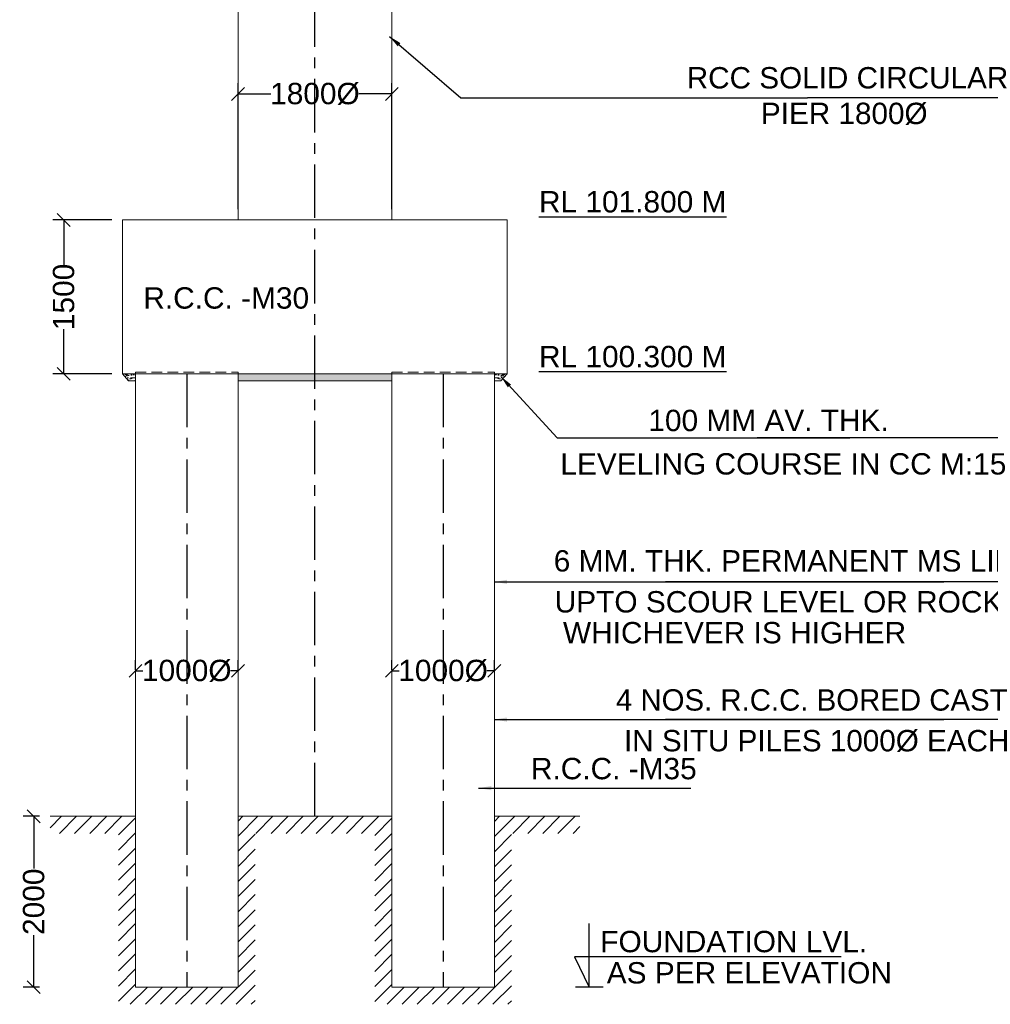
# Model space of a CAD drawing. Header units: millimetres. Extents: x 1237281 to 4354823, y 14417 to 141286.
# Tile 10 of 20: x 4202725 to 4225445, y 42538 to 65575. Entities that reach past the tile are written whole.
import ezdxf

# ---------------------------------------------------------------- set-up
doc = ezdxf.new("R2010")
doc.units = ezdxf.units.MM
doc.header["$LTSCALE"] = 1000
doc.header["$MEASUREMENT"] = 0
doc.header["$PDSIZE"] = -2
doc.linetypes.add('CENTER', pattern=[2, 1.25, -0.25, 0.25, -0.25])
doc.linetypes.add('DASHED2', pattern=[0.375, 0.25, -0.125])
doc.layers.add('SYM', color=8, linetype='Continuous', lineweight=5)
doc.layers.add('TITLE', color=7, linetype='Continuous', lineweight=18)
doc.layers.add('text', color=7, linetype='Continuous')
doc.styles.get("Standard").update_dxf_attribs({"font": 'arial.ttf', "height": 500})
doc.dimstyles.new('SANJAY', dxfattribs={"dimscale": 2.755, "dimtxt": 20000000001.9985, "dimasz": 42.0275, "dimexe": 15.388, "dimexo": 15.5775, "dimgap": 1.7375, "dimtad": 0, "dimtih": 1, "dimtoh": 1, "dimdec": 0, "dimzin": 0, "dimdsep": 46, "dimtxsty": 'Standard', "dimcen": 4000, "dimclrd": 3, "dimclre": 6, "dimclrt": 1, "dimadec": 0, "dimazin": 0, "dimtfac": 1, "dimtdec": 0, "dimtofl": 0, "dimtmove": 0, "dimatfit": 3, "dimfxl": 1, "dimtolj": 1, "dimtzin": 0, "dimarcsym": 0})

# ---------------------------------------------------------------- blocks, each defined once
blk = doc.blocks.new('_Oblique')
at = {"color": 0, "linetype": 'ByBlock', "lineweight": -2}
blk.add_line((-0.5, -0.5), (0.5, 0.5), dxfattribs=at)
blk = doc.blocks.new('*D122')
at = {"color": 0, "lineweight": -2, "transparency": 16777216}
for p, q in [((4204886, 60889), (4203505, 60889)), ((4204886, 57289), (4203505, 57289))]:
    blk.add_line(p, q, dxfattribs=at)
at = {"color": 7, "lineweight": -2, "transparency": 16777216}
for p, q in [((4203755, 60889), (4203755, 59841)), ((4203755, 57289), (4203755, 58337))]:
    blk.add_line(p, q, dxfattribs=at)
at = {"layer": 'Defpoints', "color": 0, "transparency": 16777216}
for p in [(4205136, 60889), (4203755, 57289), (4205136, 57289)]:
    blk.add_point(p, dxfattribs=at)
at = {"color": 7, "lineweight": -2, "transparency": 16777216, "xscale": 300, "yscale": 300, "zscale": 300}
for p, rotation in [((4203755, 60889), 90), ((4203755, 57289), 270)]:
    blk.add_blockref('_Oblique', p, dxfattribs=dict(at, rotation=rotation))
at = {"transparency": 16777216, "insert": (4203755, 59089), "char_height": 500, "attachment_point": 5, "rotation": 90}
blk.add_mtext('\\A1;1500', dxfattribs=at)
blk = doc.blocks.new('*D56')
at = {"color": 0, "lineweight": -2, "transparency": 16777216}
for p, q in [((4203186, 46938), (4202804, 46938)), ((4203186, 42938), (4202804, 42938))]:
    blk.add_line(p, q, dxfattribs=at)
at = {"color": 7, "lineweight": -2, "transparency": 16777216}
for p, q in [((4203054, 46938), (4203054, 45718)), ((4203054, 42938), (4203054, 44158))]:
    blk.add_line(p, q, dxfattribs=at)
at = {"layer": 'Defpoints', "color": 0, "transparency": 16777216}
for p in [(4203436, 46938), (4203054, 42938), (4203436, 42938)]:
    blk.add_point(p, dxfattribs=at)
at = {"color": 7, "lineweight": -2, "transparency": 16777216, "xscale": 300, "yscale": 300, "zscale": 300}
for p, rotation in [((4203054, 46938), 90), ((4203054, 42938), 270)]:
    blk.add_blockref('_Oblique', p, dxfattribs=dict(at, rotation=rotation))
at = {"transparency": 16777216, "insert": (4203054, 44938), "char_height": 500, "attachment_point": 5, "rotation": 90}
blk.add_mtext('\\A1;2000', dxfattribs=at)
blk = doc.blocks.new('*D129')
at = {"color": 0, "lineweight": -2, "transparency": 16777216}
for p, q in [((4205436, 50364), (4205436, 50590)), ((4207836, 50364), (4207836, 50590))]:
    blk.add_line(p, q, dxfattribs=at)
at = {"color": 7, "lineweight": -2, "transparency": 16777216}
for p, q in [((4205436, 50340), (4205608, 50340)), ((4207836, 50340), (4207663, 50340))]:
    blk.add_line(p, q, dxfattribs=at)
at = {"layer": 'Defpoints', "color": 0, "transparency": 16777216}
for p in [(4207836, 50340), (4205436, 50114), (4207836, 50114)]:
    blk.add_point(p, dxfattribs=at)
at = {"color": 7, "lineweight": -2, "transparency": 16777216, "xscale": 300, "yscale": 300, "zscale": 300, "rotation": 180}
blk.add_blockref('_Oblique', (4205436, 50340), dxfattribs=at)
at = {"color": 7, "lineweight": -2, "transparency": 16777216, "xscale": 300, "yscale": 300, "zscale": 300}
blk.add_blockref('_Oblique', (4207836, 50340), dxfattribs=at)
at = {"transparency": 16777216, "insert": (4206636, 50340), "char_height": 500, "attachment_point": 5}
blk.add_mtext('\\A1;1000%%C', dxfattribs=at)
blk = doc.blocks.new('*D57')
at = {"color": 0, "lineweight": -2, "transparency": 16777216}
for p, q in [((4211436, 50364), (4211436, 50590)), ((4213836, 50364), (4213836, 50590))]:
    blk.add_line(p, q, dxfattribs=at)
at = {"color": 7, "lineweight": -2, "transparency": 16777216}
for p, q in [((4211436, 50340), (4211608, 50340)), ((4213836, 50340), (4213663, 50340))]:
    blk.add_line(p, q, dxfattribs=at)
at = {"layer": 'Defpoints', "color": 0, "transparency": 16777216}
for p in [(4213836, 50340), (4211436, 50114), (4213836, 50114)]:
    blk.add_point(p, dxfattribs=at)
at = {"color": 7, "lineweight": -2, "transparency": 16777216, "xscale": 300, "yscale": 300, "zscale": 300, "rotation": 180}
blk.add_blockref('_Oblique', (4211436, 50340), dxfattribs=at)
at = {"color": 7, "lineweight": -2, "transparency": 16777216, "xscale": 300, "yscale": 300, "zscale": 300}
blk.add_blockref('_Oblique', (4213836, 50340), dxfattribs=at)
at = {"transparency": 16777216, "insert": (4212636, 50340), "char_height": 500, "attachment_point": 5}
blk.add_mtext('\\A1;1000%%C', dxfattribs=at)
blk = doc.blocks.new('*D60')
at = {"color": 0, "lineweight": -2, "transparency": 16777216}
for p, q in [((4207836, 61139), (4207836, 64088)), ((4211436, 61139), (4211436, 64088))]:
    blk.add_line(p, q, dxfattribs=at)
at = {"color": 7, "lineweight": -2, "transparency": 16777216}
for p, q in [((4207836, 63838), (4208608, 63838)), ((4211436, 63838), (4210663, 63838))]:
    blk.add_line(p, q, dxfattribs=at)
at = {"layer": 'Defpoints', "color": 0, "transparency": 16777216}
for p in [(4211436, 63838), (4207836, 60889), (4211436, 60889)]:
    blk.add_point(p, dxfattribs=at)
at = {"color": 7, "lineweight": -2, "transparency": 16777216, "xscale": 300, "yscale": 300, "zscale": 300, "rotation": 180}
blk.add_blockref('_Oblique', (4207836, 63838), dxfattribs=at)
at = {"color": 7, "lineweight": -2, "transparency": 16777216, "xscale": 300, "yscale": 300, "zscale": 300}
blk.add_blockref('_Oblique', (4211436, 63838), dxfattribs=at)
at = {"transparency": 16777216, "insert": (4209636, 63838), "char_height": 500, "attachment_point": 5}
blk.add_mtext('\\A1;1800%%C', dxfattribs=at)

msp = doc.modelspace()

# ---------------------------------------------------------------- hatches: boundary and pattern name
at = {"layer": 'SYM'}
h = msp.add_hatch(dxfattribs=at)
h.set_pattern_fill('ANSI31', color=256, scale=2000, angle=180, style=0)
h.set_pattern_definition([(225, (2547369.03, 2168320.31), (176.776695, -176.776695), [])])
edge = h.paths.add_edge_path()
edge.add_line((4203435.8, 46938.3), (4203435.8, 46538.3))
edge.add_line((4203435.8, 46538.3), (4205035.8, 46538.3))
edge.add_line((4205035.8, 46538.3), (4205035.8, 42538.3))
edge.add_line((4205035.8, 42538.3), (4208235.8, 42538.3))
edge.add_line((4208235.8, 42538.3), (4208235.8, 46538.3))
edge.add_line((4208235.8, 46538.3), (4211035.8, 46538.3))
edge.add_line((4211035.8, 46538.3), (4211035.8, 42538.3))
edge.add_line((4211035.8, 42538.3), (4214235.8, 42538.3))
edge.add_line((4214235.8, 42538.3), (4214235.8, 46538.3))
edge.add_line((4214235.8, 46538.3), (4215835.8, 46538.3))
edge.add_line((4215835.8, 46538.3), (4215835.8, 46938.3))
edge.add_line((4215835.8, 46938.3), (4213835.8, 46938.3))
edge.add_line((4213835.8, 46938.3), (4213835.8, 42938.3))
edge.add_line((4213835.8, 42938.3), (4211435.8, 42938.3))
edge.add_line((4211435.8, 42938.3), (4211435.8, 46938.3))
edge.add_line((4211435.8, 46938.3), (4207835.8, 46938.3))
edge.add_line((4207835.8, 46938.3), (4207835.8, 42938.3))
edge.add_line((4207835.8, 42938.3), (4205435.8, 42938.3))
edge.add_line((4205435.8, 42938.3), (4205435.8, 46938.3))
edge.add_line((4205435.8, 46938.3), (4203435.8, 46938.3))
edge.add_line((4203435.8, 46938.3), (4203435.8, 46538.3))
at = {"layer": 'TITLE', "linetype": 'ByBlock'}
h = msp.add_hatch(dxfattribs=at)
h.set_pattern_fill('AR-CONC', color=0, scale=20, style=0)
h.set_pattern_definition([(50, (2547369.03, 2172500.96), (143.4520365, -12.550427), [15, -165]), (355, (2547369.03, 2172500.96), (-27.750267, 150.438427), [12, -132]), (100.4514, (2547380.99, 2172499.92), (115.701876, 137.8879084), [12.748038, -140.2284224]), (46.1842, (2547369.03, 2172540.96), (213.44821, -33.103803), [22.5, -247.5]), (96.6356, (2547386.82, 2172538.2), (186.932541, 194.823574), [19.122058, -210.3426]), (351.1842, (2547369.03, 2172540.96), (186.932389, 194.82372), [18, -198]), (21, (2547389.03, 2172530.96), (119.3814104, -80.523778), [15, -165]), (326, (2547389.03, 2172530.96), (48.663066, 145.030009), [12, -132]), (71.4514, (2547398.98, 2172524.25), (168.044526, 64.506099), [12.748038, -140.2284224]), (37.5, (2547369.03, 2172500.963), (2.4319711, 66.5787708), [0, -130.4, 0, -134, 0, -132.5]), (7.5, (2547369.03, 2172500.96), (52.6139075, 78.8823424), [0, -76.4, 0, -127.4, 0, -50.5]), (327.5, (2547324.43, 2172500.963), (106.7644872, -4.5109743), [0, -50, 0, -156, 0, -207]), (317.5, (2547304.43, 2172500.96), (116.637234, 20.0209965), [0, -65, 0, -103.6, 0, -147])])
h.paths.add_polyline_path([(4205135.8, 57288.9), (4205269.1, 57128.9), (4205435.8, 57128.9), (4205435.8, 57288.9)])
h = msp.add_hatch(dxfattribs=at)
h.set_pattern_fill('AR-CONC', color=0, scale=20, style=0)
h.set_pattern_definition([(50, (2550069.03, 2172500.96), (143.4520365, -12.550427), [15, -165]), (355, (2550069.03, 2172500.96), (-27.750267, 150.438427), [12, -132]), (100.4514, (2550080.99, 2172499.92), (115.701876, 137.8879084), [12.748038, -140.2284224]), (46.1842, (2550069.03, 2172540.96), (213.44821, -33.103803), [22.5, -247.5]), (96.6356, (2550086.82, 2172538.2), (186.932541, 194.823574), [19.122058, -210.3426]), (351.1842, (2550069.03, 2172540.96), (186.932389, 194.82372), [18, -198]), (21, (2550089.03, 2172530.96), (119.3814104, -80.523778), [15, -165]), (326, (2550089.03, 2172530.96), (48.663066, 145.030009), [12, -132]), (71.4514, (2550098.98, 2172524.25), (168.044526, 64.506099), [12.748038, -140.2284224]), (37.5, (2550069.03, 2172500.963), (2.4319711, 66.5787708), [0, -130.4, 0, -134, 0, -132.5]), (7.5, (2550069.03, 2172500.96), (52.6139075, 78.8823424), [0, -76.4, 0, -127.4, 0, -50.5]), (327.5, (2550024.43, 2172500.963), (106.7644872, -4.5109743), [0, -50, 0, -156, 0, -207]), (317.5, (2550004.43, 2172500.96), (116.637234, 20.0209965), [0, -65, 0, -103.6, 0, -147])])
h.paths.add_polyline_path([(4207835.8, 57288.9), (4207835.8, 57128.9), (4211435.8, 57128.9), (4211435.8, 57288.9)])
h = msp.add_hatch(dxfattribs=at)
h.set_pattern_fill('AR-CONC', color=0, scale=20, style=0)
h.set_pattern_definition([(130, (5871902.59, 2172500.96), (-143.4520365, -12.550427), [15, -165]), (185, (5871902.59, 2172500.96), (27.750267, 150.438427), [12, -132]), (79.5486, (5871890.64, 2172499.92), (-115.701876, 137.8879084), [12.748038, -140.2284224]), (133.8158, (5871902.59, 2172540.96), (-213.44821, -33.103803), [22.5, -247.5]), (83.3644, (5871884.8, 2172538.2), (-186.932541, 194.823574), [19.122058, -210.3426]), (188.8158, (5871902.6, 2172540.96), (-186.932389, 194.82372), [18, -198]), (159, (5871882.59, 2172530.96), (-119.3814104, -80.523778), [15, -165]), (214, (5871882.59, 2172530.96), (-48.663066, 145.030009), [12, -132]), (108.5486, (5871872.64, 2172524.25), (-168.044526, 64.506099), [12.748038, -140.2284224]), (142.5, (5871902.59, 2172500.963), (-2.4319711, 66.5787708), [0, -130.4, 0, -134, 0, -132.5]), (172.5, (5871902.59, 2172500.96), (-52.6139075, 78.8823424), [0, -76.4, 0, -127.4, 0, -50.5]), (212.5, (5871947.19, 2172500.963), (-106.7644872, -4.5109743), [0, -50, 0, -156, 0, -207]), (222.5, (5871967.19, 2172500.96), (-116.637234, 20.0209965), [0, -65, 0, -103.6, 0, -147])])
h.paths.add_polyline_path([(4214135.8, 57288.9), (4213986.5, 57128.9), (4213835.8, 57128.9), (4213835.8, 57288.9)])

# ---------------------------------------------------------------- linework, layer by layer
at = {"color": 4, "linetype": 'CENTER'}
for p, q in [((4206635.8, 57288.9), (4206635.8, 42938.3)), ((4212635.8, 57288.9), (4212635.8, 42938.3))]:
    msp.add_line(p, q, dxfattribs=at)
msp.add_lwpolyline([(4209635.8, 46938.3), (4209635.7, 77892.4)], dxfattribs=at)
msp.add_lwpolyline([(4216381.5, 42938.3), (4215734.5, 42938.3)])
at = {"layer": 'text'}
msp.add_lwpolyline([(4221955.6, 43646.9), (4215713.3, 43646.9), (4216058, 42938.3), (4216058, 44429.8)], dxfattribs=at)
at = {"layer": 'TITLE', "color": 0, "linetype": 'ByBlock'}
for p, q in [((4207835.7, 60888.9), (4207835.7, 69463.2)), ((4211435.6, 60888.9), (4211435.7, 69463.2)), ((4209635.8, 60888.9), (4205135.8, 60888.9)), ((4205135.8, 60888.9), (4205135.8, 57288.9)), ((4209635.7, 60888.9), (4207835.7, 60888.9)), ((4214135.8, 60888.9), (4209635.8, 60888.9)), ((4214135.8, 57288.9), (4214135.8, 60888.9)), ((4205135.8, 57288.9), (4214135.8, 57288.9)), ((4205135.8, 57288.9), (4206635.8, 57288.9)), ((4205135.8, 57288.9), (4206635.8, 57288.9)), ((4205435.8, 57288.9), (4205435.8, 57328.9)), ((4205435.8, 57288.9), (4205435.8, 42938.3)), ((4205435.8, 57288.9), (4206635.8, 57288.9)), ((4206635.8, 57288.9), (4207835.8, 57288.9)), ((4207835.8, 57328.9), (4207835.8, 57288.9)), ((4207835.8, 57288.9), (4207835.8, 42938.3)), ((4211435.8, 57288.9), (4211435.8, 57328.9)), ((4212635.8, 57288.9), (4211435.8, 57288.9)), ((4211435.8, 57288.9), (4211435.8, 42938.3)), ((4214135.8, 57288.9), (4212635.8, 57288.9)), ((4213835.8, 57288.9), (4212635.8, 57288.9)), ((4214135.8, 57288.9), (4212635.8, 57288.9)), ((4213835.8, 57328.9), (4213835.8, 57288.9)), ((4213835.8, 57288.9), (4213835.8, 42938.3)), ((4203435.8, 46938.3), (4205435.8, 46938.3)), ((4205435.8, 42938.3), (4205435.8, 46938.3)), ((4205435.8, 42938.3), (4205435.8, 46938.3)), ((4207835.8, 46938.3), (4211435.8, 46938.3)), ((4213835.8, 46938.3), (4215835.8, 46938.3)), ((4205435.8, 42938.3), (4207835.8, 42938.3)), ((4211435.8, 42938.3), (4213835.8, 42938.3))]:
    msp.add_line(p, q, dxfattribs=at)
at = {"layer": 'TITLE', "color": 0, "linetype": 'DASHED2'}
for p, q in [((4205435.8, 57328.9), (4207835.8, 57328.9)), ((4211435.8, 57328.9), (4213835.8, 57328.9))]:
    msp.add_line(p, q, dxfattribs=at)
at = {"layer": 'TITLE', "color": 0, "linetype": 'ByBlock'}
for points in [[(4209635.8, 60888.9), (4214135.8, 60888.9), (4214135.8, 57288.9), (4205135.8, 57288.9), (4205135.8, 60888.9), (4207835.8, 60888.9)], [(4205135.8, 57288.9), (4205269.1, 57128.9), (4205435.8, 57128.9), (4205435.8, 57288.9), (4205135.8, 57288.9)], [(4207835.8, 57288.9), (4207835.8, 57128.9), (4211435.8, 57128.9)], [(4207835.8, 57288.9), (4207835.8, 57128.9), (4211435.8, 57128.9), (4211435.8, 57288.9), (4207835.8, 57288.9)], [(4213835.8, 57288.9), (4213835.8, 57128.9), (4213986.5, 57128.9)], [(4214135.8, 57288.9), (4213986.5, 57128.9), (4213835.8, 57128.9), (4213835.8, 57288.9), (4214135.8, 57288.9)], [(4205269.1, 57128.9), (4205435.8, 57128.9)]]:
    msp.add_lwpolyline(points, dxfattribs=at)

# ---------------------------------------------------------------- texts
for s, p in [('R.C.C. -M30', (4205619.6, 58814.6)), ('100 MM AV. THK.', (4217440.7, 55948.3)), ('LEVELING COURSE IN CC M:15', (4215380.8, 54933.1)), ('6 MM. THK. PERMANENT MS LINER  ', (4215225.7, 52663.8)), ('UPTO SCOUR LEVEL OR ROCK LEVEL ', (4215248.4, 51705.7)), (' WHICHEVER IS HIGHER', (4215248.4, 50983.1)), ('4 NOS. R.C.C. BORED CAST', (4216681.6, 49409.8)), ('IN SITU PILES 1000%%C EACH  ', (4216870.6, 48456.6)), ('R.C.C. -M35', (4214691.9, 47803.8))]:
    msp.add_text(s, height=500).set_placement(p)
at = {"char_height": 500, "attachment_point": 1}
for s, insert, width in [('RCC SOLID CIRCULAR   \\P         PIER 1800%%C', (4218339, 64466), 8554.761), ('{\\LRL 101.800 M}', (4214880.8, 61565.3), 8453.958), ('{\\LRL 100.300 M}', (4214880.8, 57943.4), 8453.958)]:
    msp.add_mtext(s, dxfattribs=dict(at, insert=insert, width=width))
at = {"layer": 'text'}
msp.add_text('FOUNDATION LVL.', height=500, dxfattribs=at).set_placement((4216315.2, 43756.6))
at = {"layer": 'text', "insert": (4216466.7, 43525.2), "char_height": 500, "width": 8453.958, "attachment_point": 1}
msp.add_mtext('AS PER ELEVATION', dxfattribs=at)

# ---------------------------------------------------------------- dimensions: what is measured, and where the dimension line sits
for base, p1, p2, text, override, picture, middle in [((4211435.6, 63837.9), (4207835.7, 60888.9), (4211435.6, 60888.9), '1800%%C', {"dimscale": 1, "dimtxt": 500, "dimasz": 300, "dimexe": 250, "dimexo": 250, "dimgap": 30, "dimtih": 0, "dimtoh": 0, "dimlfac": 0.5, "dimblk": 'Oblique', "dimcen": -1000, "dimclrd": 7, "dimclre": 0, "dimclrt": 256}, '*D60', (4209635.7, 63837.9)), ((4207835.8, 50340), (4205435.8, 50113.6), (4207835.8, 50113.6), '1000%%C', {"dimscale": 1, "dimtxt": 500, "dimasz": 300, "dimexe": 250, "dimexo": 250, "dimgap": 30, "dimtih": 0, "dimtoh": 0, "dimlfac": 0.5, "dimblk": 'Oblique', "dimcen": -1000, "dimclrd": 7, "dimclre": 0, "dimclrt": 256, "dimtmove": 1}, '*D129', (4206635.8, 50340)), ((4213835.8, 50340), (4211435.8, 50113.6), (4213835.8, 50113.6), '1000%%C', {"dimscale": 1, "dimtxt": 500, "dimasz": 300, "dimexe": 250, "dimexo": 250, "dimgap": 30, "dimtih": 0, "dimtoh": 0, "dimlfac": 0.5, "dimblk": 'Oblique', "dimcen": -1000, "dimclrd": 7, "dimclre": 0, "dimclrt": 256, "dimtmove": 1}, '*D57', (4212635.8, 50340))]:
    dim = msp.add_linear_dim(base=base, p1=p1, p2=p2, text=text, dimstyle='SANJAY', override=override)
    dim.commit()
    dim.dimension.update_dxf_attribs({"geometry": picture, "text_midpoint": middle})
dim = msp.add_linear_dim(base=(4203754.5, 57288.9), p1=(4205135.8, 60888.9), p2=(4205135.8, 57288.9), angle=90, text='1500', dimstyle='SANJAY', override={"dimscale": 1, "dimtxt": 500, "dimasz": 300, "dimexe": 250, "dimexo": 250, "dimgap": 30, "dimtih": 0, "dimtoh": 0, "dimlfac": 0.5, "dimblk": 'Oblique', "dimcen": -1000, "dimclrd": 7, "dimclre": 0, "dimclrt": 256, "dimtmove": 1})
dim.commit()
dim.dimension.update_dxf_attribs({"geometry": '*D122', "text_midpoint": (4203754.5, 59088.9)})
dim = msp.add_linear_dim(base=(4203053.6, 42938.3), p1=(4203435.8, 46938.3), p2=(4203435.8, 42938.3), angle=90, dimstyle='SANJAY', override={"dimscale": 1, "dimtxt": 500, "dimasz": 300, "dimexe": 250, "dimexo": 250, "dimgap": 30, "dimtih": 0, "dimtoh": 0, "dimlfac": 0.5, "dimblk": 'Oblique', "dimcen": -1000, "dimclrd": 7, "dimclre": 0, "dimclrt": 256})
dim.commit()
dim.dimension.update_dxf_attribs({"geometry": '*D56', "text_midpoint": (4203053.6, 44938.3)})

# ---------------------------------------------------------------- leaders
for points in [[(4211379.1, 65185.8), (4213049.8, 63745), (4221167.7, 63745)], [(4230740.5, 65185.8), (4229069.8, 63745), (4221167.7, 63745)], [(4213986.5, 57227.7), (4215304.7, 55788.7), (4222155.3, 55788.7)], [(4228153.4, 57227.7), (4226835.2, 55788.7), (4219984.6, 55788.7)], [(4213835.8, 52422.4), (4224353.8, 52422.4)], [(4228281.6, 52422.4), (4217842.6, 52422.4)], [(4213835.8, 49200.5), (4224353.8, 49200.5)], [(4228281.6, 49200.5), (4217842.6, 49200.5)], [(4213463, 47595.7), (4218438.8, 47595.7)]]:
    msp.add_leader(points, dimstyle='SANJAY', override={"dimscale": 1, "dimtxt": 500, "dimasz": 300, "dimexe": 250, "dimexo": 250, "dimgap": 30, "dimtih": 0, "dimtoh": 0, "dimlfac": 0.5, "dimcen": -1000, "dimclrd": 7, "dimclre": 0, "dimclrt": 256})

doc.saveas('drawing.dxf')
